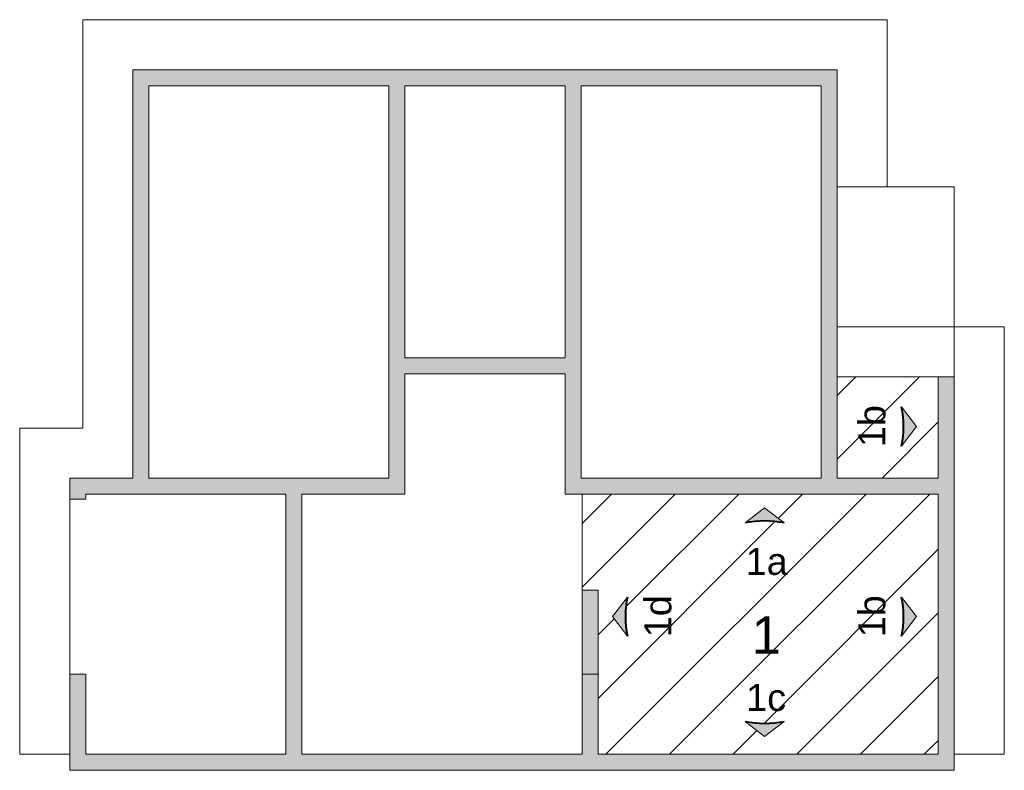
# Model space of a CAD drawing. Header units: metres. Extents: x 0.1 to 25.2, y -18.2 to 9.4.
# Tile 3 of 10: x 0.1 to 9.9, y 1.9 to 9.4. Entities that reach past the tile are written whole.
import ezdxf

# ---------------------------------------------------------------- set-up
doc = ezdxf.new("R2010")
doc.units = ezdxf.units.M
doc.layers.add('A-DETL', color=7, linetype='Continuous', lineweight=5, true_color=0x00a600)
doc.layers.add('A-DETL-GENF', color=7, linetype='Continuous', lineweight=5)
doc.layers.add('G-ANNO-TEXT', color=7, linetype='Continuous', lineweight=9)
doc.styles.add('Arial', font='arial.ttf', dxfattribs={"height": 0.27})
doc.styles.add('Arial_1', font='arial.ttf', dxfattribs={"height": 0.375})

msp = doc.modelspace()

# ---------------------------------------------------------------- hatches: boundary and pattern name
at = {"layer": 'A-DETL-GENF', "true_color": 0x808080}
h = msp.add_hatch(color=8, dxfattribs=at)
h.paths.add_polyline_path([(4.9856, 1.9446), (9.4043, 1.9446), (9.4043, 5.8746), (9.2443, 5.8746), (9.2443, 4.8646), (8.2343, 4.8646), (8.2343, 8.9446), (1.1943, 8.9446), (1.1943, 4.8646), (0.5643, 4.8646), (0.5643, 4.6536), (0.7253, 4.6546), (0.7243, 4.7046), (2.7243, 4.7036), (2.7243, 2.1046), (0.7243, 2.1046), (0.7243, 2.9056), (0.5643, 2.9056), (0.5643, 1.9446)])
h.paths.add_polyline_path([(5.6843, 2.1046), (2.8843, 2.1046), (2.8843, 4.7046), (3.9143, 4.7046), (3.9143, 5.9046), (5.5143, 5.9046), (5.5143, 4.7046), (9.2443, 4.7046), (9.2443, 2.1046), (5.8443, 2.1046), (5.8443, 2.9046), (5.6843, 2.9046)])
h.paths.add_polyline_path([(1.3543, 4.8646), (1.3543, 8.7846), (3.7543, 8.7846), (3.7543, 4.8646)])
h.paths.add_polyline_path([(5.6843, 4.8646), (5.6743, 4.8646), (5.6743, 8.7846), (8.0743, 8.7846), (8.0743, 4.8646), (5.8443, 4.8646)])
h.paths.add_polyline_path([(5.5143, 6.0646), (3.9143, 6.0646), (3.9143, 8.7846), (5.5143, 8.7846)])
at = {"layer": 'A-DETL-GENF', "true_color": 0xff8040}
h = msp.add_hatch(dxfattribs=at)
h.set_pattern_fill('FP_1', color=11, style=0, pattern_type=2)
h.set_pattern_definition([(45, (0, 0), (-0.318198, 0.318198), [])])
h.paths.add_polyline_path([(7.7033, 2.1046), (9.2443, 2.1046), (9.2443, 4.7046), (5.6843, 4.7046), (5.6843, 3.7446), (5.8443, 3.7446), (5.8443, 2.1046), (7.6063, 2.1046)])
h.paths.add_polyline_path([(7.5083, 2.2826), (7.3133, 2.4326), (7.4103, 2.418), (7.5083, 2.4132), (7.6063, 2.418), (7.7033, 2.4326), (7.6063, 2.358)])
h.paths.add_polyline_path([(6.1373, 3.2849), (5.9873, 3.4799), (6.1373, 3.6749), (6.1227, 3.5779), (6.1178, 3.4799), (6.1227, 3.3819)])
h.paths.add_polyline_path([(8.8773, 3.2849), (8.8918, 3.3819), (8.8967, 3.4799), (8.8918, 3.5779), (8.8773, 3.6749), (9.0273, 3.4799), (8.8918, 3.3038)])
h.paths.add_polyline_path([(7.3133, 4.4165), (7.5083, 4.5665), (7.7033, 4.4165), (7.6063, 4.4311), (7.5083, 4.436), (7.4103, 4.4311)])
h.paths.add_polyline_path([(8.2343, 4.8646), (9.2443, 4.8646), (9.2443, 5.8746), (8.2343, 5.8746), (8.2343, 5.3799)])
h.paths.add_polyline_path([(8.8773, 5.1849), (8.8918, 5.2819), (8.8967, 5.3799), (8.8918, 5.4779), (8.8773, 5.5749), (9.0273, 5.3799), (8.8918, 5.2038)])
at = {"layer": 'A-DETL-GENF'}
for points in [[(8.8773, 5.1849), (9.0273, 5.3799), (8.8773, 5.5749), (8.8918, 5.4779), (8.8967, 5.3799), (8.8918, 5.2819)], [(7.3133, 4.4165), (7.4103, 4.4311), (7.5083, 4.436), (7.6063, 4.4311), (7.7033, 4.4165), (7.5083, 4.5665)], [(6.1373, 3.2849), (6.1227, 3.3819), (6.1178, 3.4799), (6.1227, 3.5779), (6.1373, 3.6749), (5.9873, 3.4799)], [(8.8773, 3.2849), (9.0273, 3.4799), (8.8773, 3.6749), (8.8918, 3.5779), (8.8967, 3.4799), (8.8918, 3.3819)], [(7.5083, 2.2826), (7.7033, 2.4326), (7.6063, 2.418), (7.5083, 2.4132), (7.4103, 2.418), (7.3133, 2.4326)]]:
    msp.add_hatch(color=256, dxfattribs=at).paths.add_polyline_path(points)
at = {"layer": 'A-DETL-GENF', "true_color": 0xc0c0c0}
msp.add_hatch(color=9, dxfattribs=at).paths.add_polyline_path([(5.8443, 2.9046), (5.8443, 3.7446), (5.6843, 3.7446), (5.6843, 2.9046)])

# ---------------------------------------------------------------- linework, layer by layer
at = {"layer": 'A-DETL', "color": 9, "true_color": 0xc0c0c0}
for p, q in [((0.6943, 5.3646), (0.6943, 9.4446)), ((8.7343, 9.4446), (0.6943, 9.4446)), ((8.7343, 9.4446), (8.7343, 7.7746)), ((9.4043, 7.7746), (8.2343, 7.7746)), ((9.4043, 6.3746), (9.4043, 7.7746)), ((9.9043, 6.3746), (8.2343, 6.3746)), ((9.4043, 5.8746), (9.4043, 6.3746)), ((9.9043, 2.1046), (9.9043, 6.3746)), ((0.0643, 2.1046), (0.0643, 5.3646)), ((0.6943, 5.3646), (0.0643, 5.3646)), ((0.5643, 2.9056), (0.5643, 4.6536)), ((0.5643, 2.1046), (0.0643, 2.1046)), ((9.4043, 2.1046), (9.9043, 2.1046))]:
    msp.add_line(p, q, dxfattribs=at)
at = {"layer": 'A-DETL', "color": 7}
for p, q in [((8.2343, 8.9446), (1.1943, 8.9446)), ((1.1943, 8.9446), (1.1943, 4.8646)), ((8.2343, 5.8746), (8.2343, 8.9446)), ((1.3543, 4.8646), (1.3543, 8.7846)), ((1.3543, 8.7846), (3.7543, 8.7846)), ((3.7543, 8.7846), (3.7543, 4.8646)), ((3.9143, 6.0646), (3.9143, 8.7846)), ((3.9143, 8.7846), (5.5143, 8.7846)), ((5.5143, 8.7846), (5.5143, 6.0646)), ((5.6743, 4.8646), (5.6743, 8.7846)), ((5.6743, 8.7846), (8.0743, 8.7846)), ((8.0743, 8.7846), (8.0743, 4.8646)), ((5.5143, 6.0646), (3.9143, 6.0646)), ((3.9143, 4.7046), (3.9143, 5.9046)), ((3.9143, 5.9046), (5.5143, 5.9046)), ((5.5143, 5.9046), (5.5143, 4.7046)), ((9.2443, 5.8746), (8.2343, 5.8746)), ((8.2343, 5.8746), (8.2343, 4.8646)), ((9.4043, 5.8746), (9.2443, 5.8746)), ((9.2443, 4.8646), (9.2443, 5.8746)), ((9.4043, 1.9446), (9.4043, 5.8746)), ((9.0273, 5.3799), (8.8773, 5.5749)), ((8.8773, 5.1849), (9.0273, 5.3799)), ((1.1943, 4.8646), (0.5643, 4.8646)), ((0.5643, 4.8646), (0.5643, 4.6536)), ((3.7543, 4.8646), (1.3543, 4.8646)), ((8.0743, 4.8646), (5.6743, 4.8646)), ((8.2343, 4.8646), (9.2443, 4.8646)), ((0.5643, 4.6536), (0.7253, 4.6546)), ((0.7253, 4.6546), (0.7243, 4.7046)), ((0.7243, 4.7046), (2.7243, 4.7036)), ((2.7243, 4.7036), (2.7243, 2.1046)), ((2.8843, 2.1046), (2.8843, 4.7046)), ((2.8843, 4.7046), (3.9143, 4.7046)), ((5.5143, 4.7046), (5.6843, 4.7046)), ((5.6843, 4.7046), (5.6843, 3.7446)), ((9.2443, 4.7046), (5.6843, 4.7046)), ((9.2443, 2.1046), (9.2443, 4.7046)), ((7.5083, 4.5665), (7.3133, 4.4165)), ((7.7033, 4.4165), (7.5083, 4.5665)), ((5.6843, 3.7446), (5.6843, 2.9046)), ((5.8443, 3.7446), (5.6843, 3.7446)), ((5.8443, 2.9046), (5.8443, 3.7446)), ((6.1373, 3.6749), (5.9873, 3.4799)), ((9.0273, 3.4799), (8.8773, 3.6749)), ((5.9873, 3.4799), (6.1373, 3.2849)), ((8.8773, 3.2849), (9.0273, 3.4799)), ((0.7243, 2.9056), (0.5643, 2.9056)), ((0.5643, 2.9056), (0.5643, 1.9446)), ((0.7243, 2.1046), (0.7243, 2.9056)), ((5.6843, 2.9046), (5.6843, 2.1046)), ((5.6843, 2.9046), (5.8443, 2.9046)), ((5.8443, 2.9046), (5.8443, 2.1046)), ((7.3133, 2.4326), (7.5083, 2.2826)), ((7.5083, 2.2826), (7.7033, 2.4326)), ((2.7243, 2.1046), (0.7243, 2.1046)), ((5.6843, 2.1046), (2.8843, 2.1046)), ((5.8443, 2.1046), (9.2443, 2.1046)), ((0.5643, 1.9446), (9.4043, 1.9446))]:
    msp.add_line(p, q, dxfattribs=at)
at = {"layer": 'A-DETL', "color": 7, "lineweight": 40}
for centre, start, end in [((7.9094, 5.3799), 348.60847, 11.39153), ((7.5083, 3.4487), 78.60847, 101.39153), ((7.1051, 3.4799), 168.60847, 191.39153), ((7.9094, 3.4799), 348.60847, 11.39153), ((7.5083, 3.4004), 258.60847, 281.39153)]:
    msp.add_arc(centre, 0.9873, start, end, dxfattribs=at)

# ---------------------------------------------------------------- texts
at = {"layer": 'G-ANNO-TEXT', "char_height": 0.27, "width": 0.505063, "attachment_point": 1, "rotation": 90, "style": 'Arial'}
for s, insert in [('1b', (8.4455, 5.1741)), ('1d', (6.3067, 3.2741)), ('1b', (8.4455, 3.2741))]:
    msp.add_mtext(s, dxfattribs=dict(at, insert=insert))
at = {"layer": 'G-ANNO-TEXT', "attachment_point": 1}
for s, insert, char_height, width, style in [('1a', (7.3195, 4.1671), 0.27, 0.493038, 'Arial'), ('1', (7.3788, 3.4839), 0.375, 0.348734, 'Arial_1'), ('1c', (7.3248, 2.8071), 0.27, 0.481013, 'Arial')]:
    msp.add_mtext(s, dxfattribs=dict(at, insert=insert, char_height=char_height, width=width, style=style))

doc.saveas('drawing.dxf')
